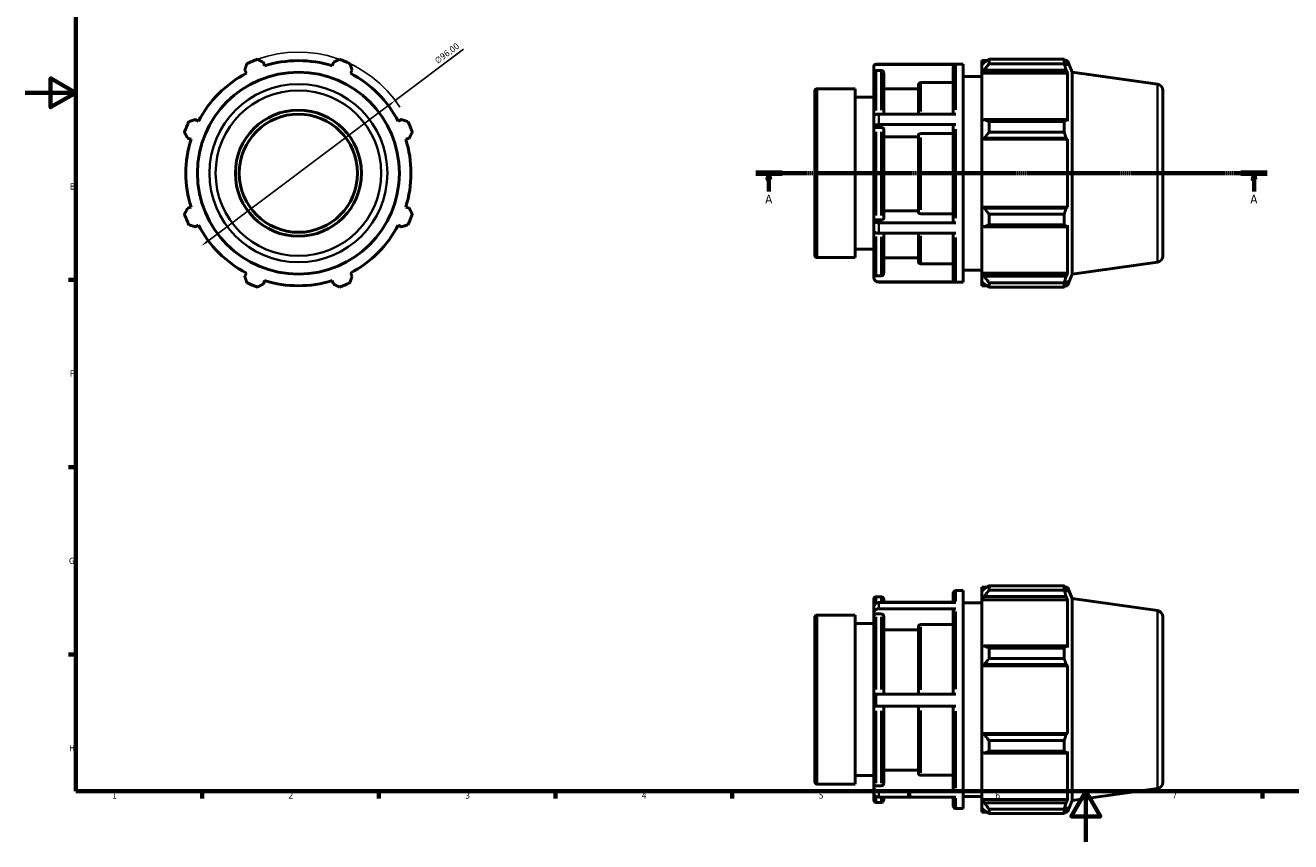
# Model space of a CAD drawing. Header units: millimetres. Extents: x 0 to 931, y 0 to 649.
# Tile 1 of 4: x 0 to 502, y 0 to 324. Entities that reach past the tile are written whole.
import ezdxf

# ---------------------------------------------------------------- set-up
doc = ezdxf.new("R2010")
doc.units = ezdxf.units.MM
doc.linetypes.add('CHAIN', pattern=[0.7087, 0.4724, -0.0591, 0.1181, -0.0591])
for name, color, linetype, lineweight in [('Border (ISO)', 7, 'Continuous', 70), ('Dimension (ISO)', 7, 'Continuous', 25), ('Section Line (ISO)', 7, 'CHAIN', 70), ('Visible (ISO)', 7, 'Continuous', 50), ('Visible Narrow (ISO)', 7, 'Continuous', 35)]:
    doc.layers.add(name, color=color, linetype=linetype, lineweight=lineweight)
doc.styles.add('Label Text (ISO)', font='tahoma.ttf')
doc.styles.add('Note Text (ISO)', font='tahoma.ttf')
doc.dimstyles.new('Default (ISO)', dxfattribs={"dimtxt": 2.5, "dimasz": 2.5, "dimexe": 3.175, "dimexo": 0, "dimgap": 0.762, "dimtad": 1, "dimrnd": 1e-08, "dimzin": 0, "dimtxsty": 'Note Text (ISO)', "dimcen": 0.09, "dimdle": 10, "dimclrd": 256, "dimclre": 256, "dimclrt": 256, "dimazin": 0, "dimtfac": 1.40208, "dimtmove": 0, "dimatfit": 3, "dimfxl": 1, "dimtolj": 1, "dimtzin": 0, "dimlwd": -1, "dimlwe": -1, "dimarcsym": 0})

# ---------------------------------------------------------------- blocks, each defined once
blk = doc.blocks.new('Borders Default Border')
at = {"layer": 'Border (ISO)'}
for p, q in [((20, 222.75), (17.1, 222.75)), ((20, 148.5), (17.1, 148.5)), ((20, 74.25), (17.1, 74.25)), ((70.08, 20), (70.08, 17.1)), ((140.17, 20), (140.17, 17.1)), ((210.25, 20), (210.25, 17.1)), ((280.33, 20), (280.33, 17.1)), ((350.42, 20), (350.42, 17.1)), ((490.58, 20), (490.58, 17.1))]:
    blk.add_line(p, q, dxfattribs=at)
at = {"layer": 'Border (ISO)', "flags": 128}
for points in [[(20, 20), (20, 574), (821, 574), (821, 20), (20, 20)], [(0, 297), (20, 297), (10, 302.77), (10, 291.23), (20, 297)], [(420.5, 0), (420.5, 20), (414.73, 10), (426.27, 10), (420.5, 20)]]:
    blk.add_lwpolyline(points, dxfattribs=at)
at = {"layer": 'Border (ISO)', "color": 232, "true_color": 0xca0064, "char_height": 2.5, "attachment_point": 7, "style": 'Note Text (ISO)'}
for s, insert in [('E', (17.64, 258.63)), ('F', (17.7, 184.38)), ('G', (17.31, 110.08)), ('H', (17.44, 35.88)), ('1', (34.48, 17.1)), ('2', (104.37, 17.1)), ('3', (174.43, 17.05)), ('4', (244.42, 17.1)), ('5', (314.64, 17.05)), ('6', (384.66, 17.05)), ('7', (454.77, 17.1))]:
    blk.add_mtext(s, dxfattribs=dict(at, insert=insert))
blk = doc.blocks.new('2dTransSection0')
at = {"layer": 'Section Line (ISO)', "linetype": 'CHAIN'}
blk.add_line((289.63, 265.11), (492.43, 265.11), dxfattribs=at)
at = {"layer": 'Section Line (ISO)', "linetype": 'Continuous', "lineweight": 140}
for p, q in [((289.63, 265.11), (300.06, 265.11)), ((482, 265.11), (492.43, 265.11))]:
    blk.add_line(p, q, dxfattribs=at)
at = {"layer": 'Section Line (ISO)', "linetype": 'Continuous'}
for p, q in [((294.85, 265.11), (294.35, 262.61)), ((294.35, 262.61), (295.35, 262.61)), ((294.85, 262.61), (294.85, 265.11)), ((295.35, 262.61), (294.85, 265.11)), ((294.85, 257.88), (294.85, 262.61)), ((487.22, 265.11), (486.72, 262.61)), ((486.72, 262.61), (487.72, 262.61)), ((487.22, 262.61), (487.22, 265.11)), ((487.72, 262.61), (487.22, 265.11)), ((487.22, 257.88), (487.22, 262.61))]:
    blk.add_line(p, q, dxfattribs=at)
at = {"layer": 'Section Line (ISO)', "linetype": 'Continuous', "flags": 128}
for points in [[(295.35, 262.61), (294.85, 265.11), (294.35, 262.61), (295.35, 262.61)], [(487.72, 262.61), (487.22, 265.11), (486.72, 262.61), (487.72, 262.61)]]:
    blk.add_lwpolyline(points, dxfattribs=at)
at = {"layer": 'Section Line (ISO)'}
for points in [[(295.35, 262.61), (294.85, 265.11), (294.35, 262.61), (295.35, 262.61)], [(487.72, 262.61), (487.22, 265.11), (486.72, 262.61), (487.72, 262.61)]]:
    blk.add_solid(points, dxfattribs=at)
at = {"layer": 'Section Line (ISO)', "char_height": 3.5, "attachment_point": 7, "style": 'Label Text (ISO)'}
for insert in [(293.36, 253.11), (485.73, 253.11)]:
    blk.add_mtext('A', dxfattribs=dict(at, insert=insert))
blk = doc.blocks.new('*D12')
at = {"layer": 'Defpoints', "color": 0, "transparency": 16777216}
for p in [(146.68, 293.91), (69.88, 236.31)]:
    blk.add_point(p, dxfattribs=at)
at = {"layer": 'Dimension (ISO)', "transparency": 16777216}
for p, q in [((146.68, 293.91), (173.81, 314.26)), ((71.88, 237.81), (144.68, 292.41))]:
    blk.add_line(p, q, dxfattribs=at)
blk.add_arc((108.28, 265.11), 48, 33.0807, 109.792, dxfattribs=at)
for points in [[(144.43, 292.74), (144.93, 292.07), (146.68, 293.91)], [(71.63, 238.14), (72.13, 237.47), (69.88, 236.31)]]:
    blk.add_solid(points, dxfattribs=at)
at = {"layer": 'Dimension (ISO)', "color": 232, "true_color": 0xca0064, "transparency": 16777216, "insert": (162.03, 310.39), "char_height": 2.5, "attachment_point": 1, "rotation": 36.8706, "style": 'Note Text (ISO)'}
blk.add_mtext('\\A1;∅96,00', dxfattribs=at)

msp = doc.modelspace()

# ---------------------------------------------------------------- linework, layer by layer
at = {"layer": 'Visible (ISO)'}
for p, q in [((94.858, 307.68), (94.425, 309.054)), ((122.138, 309.054), (121.705, 307.68)), ((336.408, 307.225), (336.408, 307.307)), ((336.408, 307.225), (336.408, 304.82)), ((337.408, 308.307), (371.894, 308.307)), ((368.951, 308.227), (337.408, 308.227)), ((367.951, 288.562), (367.951, 307.225)), ((371.894, 221.907), (371.894, 308.307)), ((379.271, 309.747), (379.271, 308.138)), ((379.271, 309.747), (381.315, 309.747)), ((380.231, 309.054), (379.271, 308.138)), ((379.271, 305.128), (379.271, 308.138)), ((382.151, 310.271), (382.151, 308.535)), ((382.151, 310.271), (411.936, 310.271)), ((411.936, 308.535), (382.151, 308.535)), ((411.936, 308.535), (411.936, 310.271)), ((412.274, 309.747), (413.294, 309.747)), ((413.294, 307.68), (412.712, 309.054)), ((415.151, 305.149), (413.294, 309.747)), ((413.294, 307.68), (413.294, 309.747)), ((87.004, 305.98), (87.669, 304.703)), ((128.894, 304.703), (129.559, 305.98)), ((336.408, 287.561), (336.408, 304.82)), ((339.351, 305.822), (337.408, 305.822)), ((340.351, 304.82), (340.351, 288.562)), ((371.894, 303.507), (379.271, 303.507)), ((379.271, 305.128), (380.231, 305.98)), ((379.271, 304.703), (379.271, 305.128)), ((379.271, 304.703), (379.271, 285.941)), ((379.271, 304.703), (413.294, 304.703)), ((380.231, 305.98), (412.712, 305.98)), ((412.712, 305.98), (413.294, 304.703)), ((413.294, 285.719), (413.294, 304.703)), ((415.151, 225.064), (415.151, 305.149)), ((448.879, 300.409), (415.151, 305.149)), ((313.031, 232.607), (313.031, 297.607)), ((314.031, 298.607), (329.031, 298.607)), ((329.031, 231.607), (329.031, 298.607)), ((354.151, 298.604), (340.351, 298.604)), ((354.151, 288.562), (354.151, 300.008)), ((367.951, 301.011), (355.151, 301.011)), ((451.031, 297.933), (451.031, 232.28)), ((329.031, 295.257), (336.408, 295.257)), ((68.685, 285.719), (67.408, 286.384)), ((149.155, 286.384), (147.877, 285.719)), ((336.408, 283.39), (336.408, 287.561)), ((368.951, 288.562), (338.408, 288.562)), ((380.231, 286.384), (379.271, 285.941)), ((412.712, 286.384), (380.231, 286.384)), ((413.294, 285.719), (412.712, 286.384)), ((336.408, 283.39), (336.408, 282.689)), ((336.408, 247.119), (336.408, 282.689)), ((339.351, 283.19), (337.408, 283.19)), ((368.951, 284.392), (338.408, 284.392)), ((340.351, 282.689), (340.351, 247.119)), ((367.951, 245.917), (367.951, 283.891)), ((379.271, 278.674), (379.271, 285.941)), ((382.151, 285.55), (382.151, 281.36)), ((382.151, 285.55), (411.936, 285.55)), ((411.936, 281.36), (382.151, 281.36)), ((411.936, 281.36), (411.936, 285.55)), ((64.334, 278.963), (65.707, 278.53)), ((150.855, 278.53), (152.229, 278.963)), ((354.151, 279.581), (340.351, 279.581)), ((354.151, 249.523), (354.151, 280.283)), ((367.951, 280.784), (355.151, 280.784)), ((379.271, 278.674), (380.231, 278.963)), ((379.271, 278.53), (379.271, 278.674)), ((379.271, 278.53), (379.271, 251.683)), ((379.271, 278.53), (413.294, 278.53)), ((380.231, 278.963), (412.712, 278.963)), ((412.712, 278.963), (413.294, 278.53)), ((413.294, 251.683), (413.294, 278.53)), ((65.707, 251.683), (64.334, 251.25)), ((152.229, 251.25), (150.855, 251.683)), ((379.271, 251.539), (379.271, 251.683)), ((379.271, 251.683), (413.294, 251.683)), ((380.231, 251.25), (379.271, 251.539)), ((379.271, 244.272), (379.271, 251.539)), ((412.712, 251.25), (380.231, 251.25)), ((413.294, 251.683), (412.712, 251.25)), ((336.408, 247.119), (336.408, 246.418)), ((336.408, 242.274), (336.408, 246.418)), ((337.408, 246.618), (339.351, 246.618)), ((340.351, 250.224), (354.151, 250.224)), ((355.151, 249.022), (367.951, 249.022)), ((382.151, 248.853), (382.151, 244.663)), ((382.151, 248.853), (411.936, 248.853)), ((411.936, 244.663), (411.936, 248.853)), ((67.408, 243.829), (68.685, 244.494)), ((147.877, 244.494), (149.155, 243.829)), ((336.408, 225.366), (336.408, 242.274)), ((368.951, 245.417), (338.408, 245.417)), ((368.951, 241.272), (338.408, 241.272)), ((340.351, 241.272), (340.351, 225.366)), ((354.151, 230.174), (354.151, 241.272)), ((367.951, 222.963), (367.951, 241.272)), ((379.271, 244.272), (380.231, 243.829)), ((379.271, 244.272), (379.271, 225.51)), ((380.231, 243.829), (412.712, 243.829)), ((411.936, 244.663), (382.151, 244.663)), ((412.712, 243.829), (413.294, 244.494)), ((413.294, 225.51), (413.294, 244.494)), ((314.031, 231.607), (329.031, 231.607)), ((329.031, 234.957), (336.408, 234.957)), ((340.351, 231.577), (354.151, 231.577)), ((355.151, 229.172), (367.951, 229.172)), ((371.894, 226.707), (379.271, 226.707)), ((448.879, 229.804), (415.151, 225.064)), ((87.669, 225.51), (87.004, 224.233)), ((94.425, 221.159), (94.858, 222.533)), ((121.705, 222.533), (122.138, 221.159)), ((129.559, 224.233), (128.894, 225.51)), ((336.408, 225.366), (336.408, 223.964)), ((336.408, 223.907), (336.408, 223.964)), ((337.408, 224.364), (339.351, 224.364)), ((368.951, 221.961), (338.408, 221.961)), ((338.408, 221.907), (371.894, 221.907)), ((379.271, 225.085), (379.271, 225.51)), ((379.271, 225.51), (413.294, 225.51)), ((379.271, 222.075), (379.271, 225.085)), ((380.231, 224.233), (379.271, 225.085)), ((379.271, 222.075), (380.231, 221.159)), ((379.271, 222.075), (379.271, 220.467)), ((412.712, 224.233), (380.231, 224.233)), ((382.151, 221.678), (382.151, 219.942)), ((382.151, 221.678), (411.936, 221.678)), ((411.936, 219.942), (411.936, 221.678)), ((413.294, 225.51), (412.712, 224.233)), ((412.712, 221.159), (413.294, 222.533)), ((415.151, 225.064), (413.294, 220.467)), ((413.294, 220.467), (413.294, 222.533)), ((379.271, 220.467), (381.315, 220.467)), ((411.936, 219.942), (382.151, 219.942)), ((412.274, 220.467), (413.294, 220.467)), ((379.271, 100.99), (379.271, 99.381)), ((379.271, 100.99), (381.315, 100.99)), ((382.151, 101.514), (382.151, 99.778)), ((382.151, 101.514), (411.936, 101.514)), ((411.936, 99.778), (411.936, 101.514)), ((412.274, 100.99), (413.294, 100.99)), ((415.151, 96.392), (413.294, 100.99)), ((413.294, 98.924), (413.294, 100.99)), ((336.408, 93.067), (336.408, 96.15)), ((337.408, 97.15), (339.351, 97.15)), ((340.351, 96.15), (340.351, 94.802)), ((367.951, 94.802), (367.951, 98.55)), ((368.951, 99.55), (371.894, 99.55)), ((371.894, 13.15), (371.894, 99.55)), ((380.231, 100.297), (379.271, 99.381)), ((379.271, 96.372), (379.271, 99.381)), ((379.271, 96.372), (380.231, 97.223)), ((379.271, 95.946), (379.271, 96.372)), ((379.271, 95.946), (379.271, 77.184)), ((379.271, 95.946), (413.294, 95.946)), ((380.231, 97.223), (412.712, 97.223)), ((411.936, 99.778), (382.151, 99.778)), ((413.294, 98.924), (412.712, 100.297)), ((412.712, 97.223), (413.294, 95.946)), ((413.294, 76.962), (413.294, 95.946)), ((415.151, 16.307), (415.151, 96.392)), ((448.879, 91.652), (415.151, 96.392)), ((336.408, 90.644), (336.408, 93.067)), ((336.408, 90.644), (336.408, 89.429)), ((368.951, 94.802), (338.408, 94.802)), ((368.951, 92.38), (338.408, 92.38)), ((367.951, 95.006), (340.351, 95.006)), ((367.951, 58.524), (367.951, 91.512)), ((371.894, 94.75), (379.271, 94.75)), ((313.031, 23.85), (313.031, 88.85)), ((314.031, 89.85), (329.031, 89.85)), ((329.031, 22.85), (329.031, 89.85)), ((329.031, 86.5), (336.408, 86.5)), ((336.408, 58.524), (336.408, 89.429)), ((339.351, 90.297), (337.408, 90.297)), ((340.351, 89.429), (340.351, 58.524)), ((367.951, 86.13), (355.151, 86.13)), ((451.031, 89.176), (451.031, 23.523)), ((354.151, 84.046), (340.351, 84.046)), ((354.151, 58.524), (354.151, 85.262)), ((380.231, 77.627), (379.271, 77.184)), ((379.271, 69.917), (379.271, 77.184)), ((412.712, 77.627), (380.231, 77.627)), ((382.151, 76.793), (382.151, 72.603)), ((382.151, 76.793), (411.936, 76.793)), ((411.936, 72.603), (411.936, 76.793)), ((413.294, 76.962), (412.712, 77.627)), ((411.936, 72.603), (382.151, 72.603)), ((379.271, 69.917), (380.231, 70.206)), ((379.271, 69.773), (379.271, 69.917)), ((379.271, 69.773), (379.271, 42.926)), ((379.271, 69.773), (413.294, 69.773)), ((380.231, 70.206), (412.712, 70.206)), ((412.712, 70.206), (413.294, 69.773)), ((413.294, 42.926), (413.294, 69.773)), ((336.408, 53.724), (336.408, 58.524)), ((368.951, 58.524), (337.408, 58.524)), ((336.408, 23.02), (336.408, 53.724)), ((368.951, 53.724), (337.408, 53.724)), ((340.351, 53.724), (340.351, 23.02)), ((354.151, 27.184), (354.151, 53.724)), ((367.951, 20.939), (367.951, 53.724)), ((379.271, 42.782), (379.271, 42.926)), ((379.271, 42.926), (413.294, 42.926)), ((379.271, 35.516), (379.271, 42.782)), ((380.231, 42.493), (379.271, 42.782)), ((412.712, 42.493), (380.231, 42.493)), ((413.294, 42.926), (412.712, 42.493)), ((379.271, 35.516), (379.271, 16.753)), ((379.271, 35.516), (380.231, 35.072)), ((382.151, 40.097), (382.151, 35.906)), ((382.151, 40.097), (411.936, 40.097)), ((411.936, 35.906), (382.151, 35.906)), ((411.936, 35.906), (411.936, 40.097)), ((412.712, 35.072), (413.294, 35.737)), ((413.294, 16.753), (413.294, 35.737)), ((380.231, 35.072), (412.712, 35.072)), ((329.031, 26.2), (336.408, 26.2)), ((340.351, 28.399), (354.151, 28.399)), ((355.151, 26.317), (367.951, 26.317)), ((314.031, 22.85), (329.031, 22.85)), ((336.408, 23.02), (336.408, 21.806)), ((336.408, 19.429), (336.408, 21.806)), ((337.408, 22.153), (339.351, 22.153)), ((368.951, 20.072), (338.408, 20.072)), ((448.879, 21.047), (415.151, 16.307)), ((336.408, 16.55), (336.408, 19.429)), ((337.408, 15.55), (339.351, 15.55)), ((368.951, 17.694), (338.408, 17.694)), ((340.351, 17.694), (340.351, 16.55)), ((367.951, 14.15), (367.951, 17.694)), ((371.894, 17.95), (379.271, 17.95)), ((379.271, 16.328), (379.271, 16.753)), ((379.271, 16.753), (413.294, 16.753)), ((379.271, 13.318), (379.271, 16.328)), ((380.231, 15.476), (379.271, 16.328)), ((412.712, 15.476), (380.231, 15.476)), ((413.294, 16.753), (412.712, 15.476)), ((415.151, 16.307), (413.294, 11.71)), ((368.951, 13.15), (371.894, 13.15)), ((379.271, 13.318), (379.271, 11.71)), ((379.271, 13.318), (380.231, 12.402)), ((379.271, 11.71), (381.315, 11.71)), ((382.151, 12.921), (382.151, 11.185)), ((382.151, 12.921), (411.936, 12.921)), ((411.936, 11.185), (382.151, 11.185)), ((411.936, 11.185), (411.936, 12.921)), ((412.274, 11.71), (413.294, 11.71)), ((412.712, 12.402), (413.294, 13.776)), ((413.294, 11.71), (413.294, 13.776))]:
    msp.add_line(p, q, dxfattribs=at)
for radius in [40.043, 25, 23.45]:
    msp.add_circle((108.281, 265.107), radius, dxfattribs=at)
for centre, radius, start, end in [((108.281, 265.107), 48, 109.79198, 115.20802), ((108.281, 265.107), 44.64, 72.5, 107.5), ((108.281, 265.107), 48, 64.79198, 70.20802), ((337.408, 307.307), 1, 90, 180), ((108.281, 265.107), 44.64, 117.5, 152.5), ((108.281, 265.107), 44.64, 27.5, 62.5), ((314.031, 297.607), 1, 90, 180), ((448.531, 297.933), 2.5, 0, 82), ((108.281, 265.107), 48, 154.79198, 160.20802), ((108.281, 265.107), 48, 19.79198, 25.20802), ((108.281, 265.107), 44.64, 162.5, 197.5), ((108.281, 265.107), 44.64, 342.5, 17.5), ((108.281, 265.107), 48, 199.79198, 205.20802), ((108.281, 265.107), 48, 334.79198, 340.20802), ((108.281, 265.107), 44.64, 207.5, 242.5), ((108.281, 265.107), 44.64, 297.5, 332.5), ((314.031, 232.607), 1, 180, 270), ((448.531, 232.28), 2.5, 278, 0), ((108.281, 265.107), 48, 244.79198, 250.20802), ((108.281, 265.107), 44.64, 252.5, 287.5), ((108.281, 265.107), 48, 289.79198, 295.20802), ((338.408, 223.907), 2, 180, 270), ((337.408, 96.15), 1, 90, 180), ((339.351, 96.15), 1, 0, 90), ((368.951, 98.55), 1, 90, 180), ((448.531, 89.176), 2.5, 0, 82), ((314.031, 88.85), 1, 90, 180), ((314.031, 23.85), 1, 180, 270), ((448.531, 23.523), 2.5, 278, 0), ((337.408, 16.55), 1, 180, 270), ((339.351, 16.55), 1, 270, 0), ((368.951, 14.15), 1, 180, 270)]:
    msp.add_arc(centre, radius, start, end, dxfattribs=at)
for points, weights in [([(87.004, 305.98), (87.412, 307.232), (87.838, 308.535)], [1.00314735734, 1.00198149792, 1]), ([(92.028, 310.271), (93.251, 309.65), (94.425, 309.054)], [1, 1.00198149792, 1.00314735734]), ([(122.138, 309.054), (123.312, 309.65), (124.534, 310.271)], [1.00314735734, 1.00198149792, 1]), ([(128.725, 308.535), (129.15, 307.232), (129.559, 305.98)], [1, 1.00198149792, 1.00314735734]), ([(382.151, 310.271), (381.153, 309.65), (380.231, 309.054)], [1.01294392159, 1.00932798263, 1.00490395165]), ([(380.231, 305.98), (381.153, 307.232), (382.151, 308.535)], [1.00490395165, 1.00932798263, 1.01294392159]), ([(411.936, 310.271), (412.34, 309.65), (412.712, 309.054)], [1, 1.00198149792, 1.00314735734]), ([(412.712, 305.98), (412.34, 307.232), (411.936, 308.535)], [1.00314735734, 1.00198149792, 1]), ([(64.852, 285.55), (66.156, 285.975), (67.408, 286.384)], [1, 1.00198149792, 1.00314735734]), ([(149.155, 286.384), (150.406, 285.975), (151.71, 285.55)], [1.00314735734, 1.00198149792, 1]), ([(382.151, 285.55), (381.153, 285.975), (380.231, 286.384)], [1.01294392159, 1.00932798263, 1.00490395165]), ([(411.936, 285.55), (412.34, 285.975), (412.712, 286.384)], [1, 1.00198149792, 1.00314735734]), ([(64.334, 278.963), (63.738, 280.137), (63.117, 281.36)], [1.00314735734, 1.00198149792, 1]), ([(153.446, 281.36), (152.825, 280.137), (152.229, 278.963)], [1, 1.00198149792, 1.00314735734]), ([(380.231, 278.963), (381.153, 280.137), (382.151, 281.36)], [1.00490395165, 1.00932798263, 1.01294392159]), ([(412.712, 278.963), (412.34, 280.137), (411.936, 281.36)], [1.00314735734, 1.00198149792, 1]), ([(63.117, 248.853), (63.738, 250.076), (64.334, 251.25)], [1, 1.00198149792, 1.00314735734]), ([(152.229, 251.25), (152.825, 250.076), (153.446, 248.853)], [1.00314735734, 1.00198149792, 1]), ([(382.151, 248.853), (381.153, 250.076), (380.231, 251.25)], [1.01294392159, 1.00932798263, 1.00490395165]), ([(411.936, 248.853), (412.34, 250.076), (412.712, 251.25)], [1, 1.00198149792, 1.00314735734]), ([(67.408, 243.829), (66.156, 244.238), (64.852, 244.663)], [1.00314735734, 1.00198149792, 1]), ([(151.71, 244.663), (150.406, 244.238), (149.155, 243.829)], [1, 1.00198149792, 1.00314735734]), ([(380.231, 243.829), (381.153, 244.238), (382.151, 244.663)], [1.00490395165, 1.00932798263, 1.01294392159]), ([(412.712, 243.829), (412.34, 244.238), (411.936, 244.663)], [1.00314735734, 1.00198149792, 1]), ([(87.838, 221.678), (87.412, 222.981), (87.004, 224.233)], [1, 1.00198149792, 1.00314735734]), ([(94.425, 221.159), (93.251, 220.563), (92.028, 219.942)], [1.00314735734, 1.00198149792, 1]), ([(124.534, 219.942), (123.312, 220.563), (122.138, 221.159)], [1, 1.00198149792, 1.00314735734]), ([(129.559, 224.233), (129.15, 222.981), (128.725, 221.678)], [1.00314735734, 1.00198149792, 1]), ([(382.151, 221.678), (381.153, 222.981), (380.231, 224.233)], [1.01294392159, 1.00932798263, 1.00490395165]), ([(380.231, 221.159), (381.153, 220.563), (382.151, 219.942)], [1.00490395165, 1.00932798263, 1.01294392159]), ([(411.936, 221.678), (412.34, 222.981), (412.712, 224.233)], [1, 1.00198149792, 1.00314735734]), ([(412.712, 221.159), (412.34, 220.563), (411.936, 219.942)], [1.00314735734, 1.00198149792, 1]), ([(382.151, 101.514), (381.153, 100.893), (380.231, 100.297)], [1.01294392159, 1.00932798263, 1.00490395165]), ([(411.936, 101.514), (412.34, 100.893), (412.712, 100.297)], [1, 1.00198149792, 1.00314735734]), ([(380.231, 97.223), (381.153, 98.475), (382.151, 99.778)], [1.00490395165, 1.00932798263, 1.01294392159]), ([(412.712, 97.223), (412.34, 98.475), (411.936, 99.778)], [1.00314735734, 1.00198149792, 1]), ([(382.151, 76.793), (381.153, 77.219), (380.231, 77.627)], [1.01294392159, 1.00932798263, 1.00490395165]), ([(411.936, 76.793), (412.34, 77.219), (412.712, 77.627)], [1, 1.00198149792, 1.00314735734]), ([(380.231, 70.206), (381.153, 71.38), (382.151, 72.603)], [1.00490395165, 1.00932798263, 1.01294392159]), ([(412.712, 70.206), (412.34, 71.38), (411.936, 72.603)], [1.00314735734, 1.00198149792, 1]), ([(382.151, 40.097), (381.153, 41.319), (380.231, 42.493)], [1.01294392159, 1.00932798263, 1.00490395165]), ([(411.936, 40.097), (412.34, 41.319), (412.712, 42.493)], [1, 1.00198149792, 1.00314735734]), ([(380.231, 35.072), (381.153, 35.481), (382.151, 35.906)], [1.00490395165, 1.00932798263, 1.01294392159]), ([(412.712, 35.072), (412.34, 35.481), (411.936, 35.906)], [1.00314735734, 1.00198149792, 1]), ([(382.151, 12.921), (381.153, 14.225), (380.231, 15.476)], [1.01294392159, 1.00932798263, 1.00490395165]), ([(411.936, 12.921), (412.34, 14.225), (412.712, 15.476)], [1, 1.00198149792, 1.00314735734]), ([(380.231, 12.402), (381.153, 11.806), (382.151, 11.185)], [1.00490395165, 1.00932798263, 1.01294392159]), ([(412.712, 12.402), (412.34, 11.806), (411.936, 11.185)], [1.00314735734, 1.00198149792, 1])]:
    msp.add_rational_spline(points, weights, degree=2, dxfattribs=at)
for points, knots in [([(336.408, 307.225), (336.408, 307.348), (336.437, 307.494), (336.532, 307.723), (336.614, 307.846), (336.789, 308.021), (336.912, 308.103), (337.14, 308.198), (337.285, 308.227), (337.408, 308.227)], [0.44472334, 0.44472334, 0.44472334, 0.44472334, 0.48184147, 0.48184147, 0.51892182, 0.51892182, 0.55595871, 0.55595871, 0.59296057, 0.59296057, 0.59296057, 0.59296057]), ([(367.951, 307.225), (367.951, 307.348), (367.98, 307.494), (368.075, 307.723), (368.157, 307.846), (368.332, 308.021), (368.455, 308.103), (368.683, 308.198), (368.828, 308.227), (368.951, 308.227)], [0.44472334, 0.44472334, 0.44472334, 0.44472334, 0.48184147, 0.48184147, 0.51892182, 0.51892182, 0.55595871, 0.55595871, 0.59296057, 0.59296057, 0.59296057, 0.59296057]), ([(336.408, 304.82), (336.408, 304.944), (336.437, 305.089), (336.532, 305.318), (336.614, 305.441), (336.789, 305.616), (336.912, 305.698), (337.14, 305.793), (337.285, 305.822), (337.408, 305.822)], [0.44477774, 0.44477774, 0.44477774, 0.44477774, 0.48190755, 0.48190755, 0.5189948, 0.5189948, 0.55603322, 0.55603322, 0.59303237, 0.59303237, 0.59303237, 0.59303237]), ([(339.351, 305.822), (339.475, 305.822), (339.62, 305.793), (339.848, 305.698), (339.971, 305.616), (340.145, 305.441), (340.228, 305.318), (340.322, 305.089), (340.351, 304.944), (340.351, 304.82)], [0, 0, 0, 0, 0.03699915, 0.03699915, 0.07403757, 0.07403757, 0.11112482, 0.11112482, 0.14825463, 0.14825463, 0.14825463, 0.14825463]), ([(354.151, 300.008), (354.151, 300.132), (354.18, 300.278), (354.275, 300.506), (354.357, 300.63), (354.532, 300.805), (354.655, 300.887), (354.883, 300.982), (355.028, 301.011), (355.151, 301.011)], [0.44492242, 0.44492242, 0.44492242, 0.44492242, 0.48208319, 0.48208319, 0.51918865, 0.51918865, 0.55623111, 0.55623111, 0.59322309, 0.59322309, 0.59322309, 0.59322309]), ([(338.408, 288.562), (338.162, 288.562), (337.871, 288.533), (337.415, 288.438), (337.169, 288.356), (336.82, 288.181), (336.655, 288.058), (336.466, 287.83), (336.408, 287.684), (336.408, 287.561)], [1.18559808, 1.18559808, 1.18559808, 1.18559808, 1.25961534, 1.25961534, 1.33368061, 1.33368061, 1.40780697, 1.40780697, 1.48198905, 1.48198905, 1.48198905, 1.48198905]), ([(336.408, 283.39), (336.408, 283.514), (336.466, 283.66), (336.655, 283.888), (336.82, 284.012), (337.169, 284.187), (337.415, 284.269), (337.871, 284.363), (338.162, 284.392), (338.408, 284.392)], [0.88949716, 0.88949716, 0.88949716, 0.88949716, 0.96374094, 0.96374094, 1.03790332, 1.03790332, 1.11197648, 1.11197648, 1.18597954, 1.18597954, 1.18597954, 1.18597954]), ([(337.408, 283.19), (337.285, 283.19), (337.14, 283.176), (336.912, 283.128), (336.789, 283.087), (336.614, 283), (336.532, 282.938), (336.437, 282.824), (336.408, 282.751), (336.408, 282.689)], [0, 0, 0, 0, 0.03699915, 0.03699915, 0.07403757, 0.07403757, 0.11112482, 0.11112482, 0.14825463, 0.14825463, 0.14825463, 0.14825463]), ([(340.351, 282.689), (340.351, 282.751), (340.322, 282.824), (340.228, 282.938), (340.145, 283), (339.971, 283.087), (339.848, 283.128), (339.62, 283.176), (339.475, 283.19), (339.351, 283.19)], [-0.14825463, -0.14825463, -0.14825463, -0.14825463, -0.11112482, -0.11112482, -0.07403757, -0.07403757, -0.03699915, -0.03699915, 0, 0, 0, 0]), ([(368.951, 284.392), (368.828, 284.392), (368.683, 284.378), (368.455, 284.331), (368.332, 284.289), (368.157, 284.202), (368.075, 284.14), (367.98, 284.026), (367.951, 283.953), (367.951, 283.891)], [0, 0, 0, 0, 0.03700186, 0.03700186, 0.07403875, 0.07403875, 0.11111911, 0.11111911, 0.14823724, 0.14823724, 0.14823724, 0.14823724]), ([(355.151, 280.784), (355.028, 280.784), (354.883, 280.77), (354.655, 280.723), (354.532, 280.681), (354.357, 280.594), (354.275, 280.532), (354.18, 280.418), (354.151, 280.345), (354.151, 280.283)], [0, 0, 0, 0, 0.03699197, 0.03699197, 0.07403443, 0.07403443, 0.11113989, 0.11113989, 0.14830066, 0.14830066, 0.14830066, 0.14830066]), ([(336.408, 247.119), (336.408, 247.057), (336.437, 246.984), (336.532, 246.87), (336.614, 246.808), (336.789, 246.721), (336.912, 246.68), (337.14, 246.633), (337.285, 246.618), (337.408, 246.618)], [-0.14820467, -0.14820467, -0.14820467, -0.14820467, -0.11110822, -0.11110822, -0.0740409, -0.0740409, -0.037007, -0.037007, 0, 0, 0, 0]), ([(338.408, 245.417), (338.162, 245.417), (337.871, 245.445), (337.415, 245.54), (337.169, 245.622), (336.82, 245.797), (336.655, 245.92), (336.466, 246.149), (336.408, 246.294), (336.408, 246.418)], [1.18559808, 1.18559808, 1.18559808, 1.18559808, 1.25961534, 1.25961534, 1.33368061, 1.33368061, 1.40780697, 1.40780697, 1.48198905, 1.48198905, 1.48198905, 1.48198905]), ([(339.351, 246.618), (339.475, 246.618), (339.62, 246.633), (339.848, 246.68), (339.971, 246.721), (340.145, 246.808), (340.228, 246.87), (340.322, 246.984), (340.351, 247.057), (340.351, 247.119)], [0, 0, 0, 0, 0.037007, 0.037007, 0.0740409, 0.0740409, 0.11110822, 0.11110822, 0.14820467, 0.14820467, 0.14820467, 0.14820467]), ([(354.151, 249.523), (354.151, 249.461), (354.18, 249.388), (354.275, 249.274), (354.357, 249.212), (354.532, 249.125), (354.655, 249.084), (354.883, 249.037), (355.028, 249.022), (355.151, 249.022)], [-0.14823615, -0.14823615, -0.14823615, -0.14823615, -0.11111853, -0.11111853, -0.07403875, -0.07403875, -0.03700209, -0.03700209, 0, 0, 0, 0]), ([(367.951, 245.917), (367.951, 245.855), (367.98, 245.783), (368.075, 245.668), (368.157, 245.607), (368.332, 245.519), (368.455, 245.478), (368.683, 245.431), (368.828, 245.417), (368.951, 245.417)], [-0.14819278, -0.14819278, -0.14819278, -0.14819278, -0.11110431, -0.11110431, -0.0740417, -0.0740417, -0.03700886, -0.03700886, 0, 0, 0, 0]), ([(336.408, 242.274), (336.408, 242.15), (336.466, 242.005), (336.655, 241.776), (336.82, 241.653), (337.169, 241.478), (337.415, 241.396), (337.871, 241.301), (338.162, 241.272), (338.408, 241.272)], [0.88949716, 0.88949716, 0.88949716, 0.88949716, 0.96374094, 0.96374094, 1.03790332, 1.03790332, 1.11197648, 1.11197648, 1.18597954, 1.18597954, 1.18597954, 1.18597954]), ([(354.151, 230.174), (354.151, 230.05), (354.18, 229.905), (354.275, 229.676), (354.357, 229.553), (354.532, 229.378), (354.655, 229.296), (354.883, 229.201), (355.028, 229.172), (355.151, 229.172)], [-0.14823615, -0.14823615, -0.14823615, -0.14823615, -0.11111853, -0.11111853, -0.07403875, -0.07403875, -0.03700209, -0.03700209, 0, 0, 0, 0]), ([(336.408, 225.366), (336.408, 225.242), (336.437, 225.097), (336.532, 224.868), (336.614, 224.745), (336.789, 224.57), (336.912, 224.488), (337.14, 224.393), (337.285, 224.364), (337.408, 224.364)], [-0.14820467, -0.14820467, -0.14820467, -0.14820467, -0.11110822, -0.11110822, -0.0740409, -0.0740409, -0.037007, -0.037007, 0, 0, 0, 0]), ([(338.408, 221.961), (338.162, 221.961), (337.871, 222.019), (337.415, 222.208), (337.169, 222.373), (336.82, 222.722), (336.655, 222.969), (336.466, 223.426), (336.408, 223.717), (336.408, 223.964)], [1.18559808, 1.18559808, 1.18559808, 1.18559808, 1.25961534, 1.25961534, 1.33368061, 1.33368061, 1.40780697, 1.40780697, 1.48198905, 1.48198905, 1.48198905, 1.48198905]), ([(339.351, 224.364), (339.475, 224.364), (339.62, 224.393), (339.848, 224.488), (339.971, 224.57), (340.145, 224.745), (340.228, 224.868), (340.322, 225.097), (340.351, 225.242), (340.351, 225.366)], [0, 0, 0, 0, 0.037007, 0.037007, 0.0740409, 0.0740409, 0.11110822, 0.11110822, 0.14820467, 0.14820467, 0.14820467, 0.14820467]), ([(367.951, 222.963), (367.951, 222.839), (367.98, 222.693), (368.075, 222.465), (368.157, 222.342), (368.332, 222.167), (368.455, 222.085), (368.683, 221.99), (368.828, 221.961), (368.951, 221.961)], [-0.14819278, -0.14819278, -0.14819278, -0.14819278, -0.11110431, -0.11110431, -0.0740417, -0.0740417, -0.03700886, -0.03700886, 0, 0, 0, 0]), ([(338.408, 94.802), (338.162, 94.802), (337.871, 94.751), (337.415, 94.588), (337.169, 94.445), (336.82, 94.143), (336.655, 93.929), (336.466, 93.533), (336.408, 93.281), (336.408, 93.067)], [1.18559808, 1.18559808, 1.18559808, 1.18559808, 1.25961534, 1.25961534, 1.33368061, 1.33368061, 1.40780697, 1.40780697, 1.48198905, 1.48198905, 1.48198905, 1.48198905]), ([(336.408, 90.644), (336.408, 90.859), (336.466, 91.111), (336.655, 91.507), (336.82, 91.72), (337.169, 92.023), (337.415, 92.166), (337.871, 92.33), (338.162, 92.38), (338.408, 92.38)], [0.88949716, 0.88949716, 0.88949716, 0.88949716, 0.96374094, 0.96374094, 1.03790332, 1.03790332, 1.11197648, 1.11197648, 1.18597954, 1.18597954, 1.18597954, 1.18597954]), ([(368.951, 92.38), (368.828, 92.38), (368.683, 92.355), (368.455, 92.273), (368.332, 92.201), (368.157, 92.05), (368.075, 91.943), (367.98, 91.745), (367.951, 91.619), (367.951, 91.512)], [0, 0, 0, 0, 0.03700186, 0.03700186, 0.07403875, 0.07403875, 0.11111911, 0.11111911, 0.14823724, 0.14823724, 0.14823724, 0.14823724]), ([(337.408, 90.297), (337.285, 90.297), (337.14, 90.272), (336.912, 90.19), (336.789, 90.119), (336.614, 89.968), (336.532, 89.861), (336.437, 89.663), (336.408, 89.536), (336.408, 89.429)], [0, 0, 0, 0, 0.03699915, 0.03699915, 0.07403757, 0.07403757, 0.11112482, 0.11112482, 0.14825463, 0.14825463, 0.14825463, 0.14825463]), ([(340.351, 89.429), (340.351, 89.536), (340.322, 89.663), (340.228, 89.861), (340.145, 89.968), (339.971, 90.119), (339.848, 90.19), (339.62, 90.272), (339.475, 90.297), (339.351, 90.297)], [-0.14825463, -0.14825463, -0.14825463, -0.14825463, -0.11112482, -0.11112482, -0.07403757, -0.07403757, -0.03699915, -0.03699915, 0, 0, 0, 0]), ([(355.151, 86.13), (355.028, 86.13), (354.883, 86.105), (354.655, 86.024), (354.532, 85.952), (354.357, 85.801), (354.275, 85.694), (354.18, 85.496), (354.151, 85.369), (354.151, 85.262)], [0, 0, 0, 0, 0.03699197, 0.03699197, 0.07403443, 0.07403443, 0.11113989, 0.11113989, 0.14830066, 0.14830066, 0.14830066, 0.14830066]), ([(337.408, 58.524), (337.285, 58.524), (337.14, 58.524), (336.912, 58.524), (336.789, 58.524), (336.614, 58.524), (336.532, 58.524), (336.437, 58.524), (336.408, 58.524), (336.408, 58.524)], [0.59277908, 0.59277908, 0.59277908, 0.59277908, 0.62978793, 0.62978793, 0.66682078, 0.66682078, 0.70388339, 0.70388339, 0.74097186, 0.74097186, 0.74097186, 0.74097186]), ([(336.408, 53.724), (336.408, 53.724), (336.437, 53.724), (336.532, 53.724), (336.614, 53.724), (336.789, 53.724), (336.912, 53.724), (337.14, 53.724), (337.285, 53.724), (337.408, 53.724)], [0.44472334, 0.44472334, 0.44472334, 0.44472334, 0.48184147, 0.48184147, 0.51892182, 0.51892182, 0.55595871, 0.55595871, 0.59296057, 0.59296057, 0.59296057, 0.59296057]), ([(354.151, 27.184), (354.151, 27.077), (354.18, 26.951), (354.275, 26.753), (354.357, 26.646), (354.532, 26.495), (354.655, 26.424), (354.883, 26.342), (355.028, 26.317), (355.151, 26.317)], [-0.14823615, -0.14823615, -0.14823615, -0.14823615, -0.11111853, -0.11111853, -0.07403875, -0.07403875, -0.03700209, -0.03700209, 0, 0, 0, 0]), ([(336.408, 23.02), (336.408, 22.913), (336.437, 22.787), (336.532, 22.589), (336.614, 22.483), (336.789, 22.331), (336.912, 22.26), (337.14, 22.178), (337.285, 22.153), (337.408, 22.153)], [-0.14820467, -0.14820467, -0.14820467, -0.14820467, -0.11110822, -0.11110822, -0.0740409, -0.0740409, -0.037007, -0.037007, 0, 0, 0, 0]), ([(338.408, 20.072), (338.162, 20.072), (337.871, 20.122), (337.415, 20.285), (337.169, 20.428), (336.82, 20.731), (336.655, 20.944), (336.466, 21.34), (336.408, 21.592), (336.408, 21.806)], [1.18559808, 1.18559808, 1.18559808, 1.18559808, 1.25961534, 1.25961534, 1.33368061, 1.33368061, 1.40780697, 1.40780697, 1.48198905, 1.48198905, 1.48198905, 1.48198905]), ([(339.351, 22.153), (339.475, 22.153), (339.62, 22.178), (339.848, 22.26), (339.971, 22.331), (340.145, 22.483), (340.228, 22.589), (340.322, 22.787), (340.351, 22.913), (340.351, 23.02)], [0, 0, 0, 0, 0.037007, 0.037007, 0.0740409, 0.0740409, 0.11110822, 0.11110822, 0.14820467, 0.14820467, 0.14820467, 0.14820467]), ([(367.951, 20.939), (367.951, 20.832), (367.98, 20.706), (368.075, 20.508), (368.157, 20.401), (368.332, 20.25), (368.455, 20.179), (368.683, 20.097), (368.828, 20.072), (368.951, 20.072)], [-0.14819278, -0.14819278, -0.14819278, -0.14819278, -0.11110431, -0.11110431, -0.0740417, -0.0740417, -0.03700886, -0.03700886, 0, 0, 0, 0]), ([(336.408, 19.429), (336.408, 19.215), (336.466, 18.962), (336.655, 18.566), (336.82, 18.353), (337.169, 18.05), (337.415, 17.907), (337.871, 17.744), (338.162, 17.694), (338.408, 17.694)], [0.88949716, 0.88949716, 0.88949716, 0.88949716, 0.96374094, 0.96374094, 1.03790332, 1.03790332, 1.11197648, 1.11197648, 1.18597954, 1.18597954, 1.18597954, 1.18597954])]:
    msp.add_open_spline(points, degree=3, knots=knots, dxfattribs=at)
at = {"layer": 'Visible Narrow (ISO)'}
for p, q in [((337.408, 308.306), (337.408, 308.234)), ((368.951, 308.057), (368.951, 290.233)), ((337.408, 305.663), (337.408, 289.907)), ((339.351, 290.03), (339.351, 305.664)), ((314.031, 298.194), (314.031, 232.019)), ((355.151, 300.879), (355.151, 289.62)), ((448.879, 230.239), (448.879, 299.974)), ((338.408, 288.36), (338.408, 284.607)), ((337.408, 281.471), (337.408, 248.328)), ((339.351, 248.328), (339.351, 281.471)), ((368.951, 282.563), (368.951, 247.237)), ((355.151, 279.288), (355.151, 250.51)), ((338.408, 245.203), (338.408, 241.473)), ((337.408, 239.94), (337.408, 224.503)), ((339.351, 224.502), (339.351, 239.817)), ((355.151, 240.23), (355.151, 229.286)), ((368.951, 239.613), (368.951, 222.11)), ((338.408, 221.956), (338.408, 221.907)), ((337.408, 97.143), (337.408, 94.818)), ((339.351, 95.028), (339.351, 97.144)), ((368.951, 99.538), (368.951, 95.257)), ((338.408, 94.691), (338.408, 92.512)), ((368.951, 91.225), (368.951, 60.54)), ((448.879, 21.482), (448.879, 91.217)), ((314.031, 89.437), (314.031, 23.262)), ((337.408, 89.209), (337.408, 60.414)), ((339.351, 60.414), (339.351, 89.209)), ((355.151, 85.176), (355.151, 60.163)), ((337.408, 58.284), (337.408, 53.963)), ((337.408, 51.835), (337.408, 23.224)), ((339.351, 23.224), (339.351, 51.835)), ((355.151, 52.087), (355.151, 27.255)), ((368.951, 51.709), (368.951, 21.209)), ((337.408, 17.696), (337.408, 15.556)), ((338.408, 19.942), (338.408, 17.801)), ((339.351, 15.555), (339.351, 17.486)), ((368.951, 17.258), (368.951, 13.161))]:
    msp.add_line(p, q, dxfattribs=at)
for radius in [35.302, 32.827]:
    msp.add_circle((108.281, 265.107), radius, dxfattribs=at)

# ---------------------------------------------------------------- block references
msp.add_blockref('Borders Default Border', (0, 0))
at = {"layer": 'Section Line (ISO)'}
msp.add_blockref('2dTransSection0', (0, 0), dxfattribs=at)

# ---------------------------------------------------------------- dimensions: what is measured, and where the dimension line sits
at = {"layer": 'Dimension (ISO)'}
dim = msp.add_diameter_dim_2p(p1=(69.882, 236.306), p2=(146.681, 293.907), dimstyle='Default (ISO)', override={"dimdec": 2, "dimlfac": 1, "dimtp": 0, "dimtm": 0, "dimtdec": 2, "dimatfit": 2}, dxfattribs=at)
dim.commit()
dim.dimension.update_dxf_attribs({"geometry": '*D12', "text_midpoint": (168.809, 310.504), "dimtype": 163})

doc.saveas('drawing.dxf')
